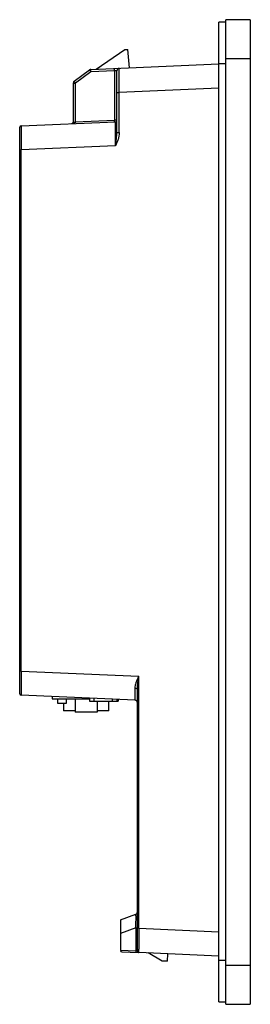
# Model space of a CAD drawing. Header units: millimetres. Extents: x 60 to 108, y 18 to 221.
import ezdxf

# ---------------------------------------------------------------- set-up
doc = ezdxf.new("R2010")
doc.units = ezdxf.units.MM
doc.header["$LTSCALE"] = 15.444326
doc.layers.get('0').update_dxf_attribs({"linetype": 'CONTINUOUS'})

msp = doc.modelspace()

# ---------------------------------------------------------------- linework, layer by layer
at = {"color": 7, "linetype": 'Continuous'}
for p, q in [((101.27, 18.05), (101.27, 220.04)), ((102.77, 220.04), (101.27, 220.04)), ((102.77, 17.55), (102.77, 220.54)), ((107.77, 220.54), (102.77, 220.54)), ((107.77, 220.54), (107.77, 17.55)), ((76.08, 210.33), (81.94, 214.43)), ((81.94, 214.43), (82.61, 214.43)), ((82.94, 210.63), (82.61, 214.43)), ((74.98, 210.28), (101.27, 211.43)), ((101.27, 211.54), (102.77, 211.54)), ((102.77, 212.54), (107.77, 212.54)), ((71.54, 207.88), (74.71, 210.18)), ((74.98, 209.78), (71.82, 207.48)), ((79.86, 209.99), (74.98, 209.78)), ((80.34, 210.03), (79.86, 209.99)), ((79.86, 209.99), (79.86, 199.82)), ((80.34, 197.27), (80.34, 210.03)), ((71.34, 207.48), (71.34, 199.43)), ((71.34, 207.48), (71.82, 207.48)), ((71.82, 199.46), (71.82, 207.48)), ((80.34, 205.54), (80.82, 205.54)), ((101.27, 206.43), (80.82, 205.54)), ((80.82, 197.27), (80.82, 205.54)), ((60.62, 198.68), (80.05, 199.52)), ((71.57, 199.45), (71.82, 199.46)), ((71.82, 199.46), (79.86, 199.82)), ((80.09, 199.82), (80.27, 199.82)), ((60.34, 81.55), (60.34, 198.38)), ((80.06, 197.03), (80.06, 197.32)), ((80.34, 197.27), (80.82, 197.27)), ((60.34, 193.68), (60.62, 193.68)), ((80.05, 194.53), (60.62, 193.68)), ((60.62, 86.25), (60.62, 193.68)), ((60.62, 86.25), (60.34, 86.25)), ((60.62, 86.25), (84.82, 85.19)), ((84.82, 33.21), (84.82, 85.19)), ((84.06, 80.23), (60.62, 81.25)), ((84.54, 28.52), (84.54, 82.42)), ((67, 80.97), (67, 80.55)), ((67, 80.55), (74.67, 80.55)), ((68.15, 79.57), (68.15, 80.55)), ((69.9, 79.57), (68.15, 79.57)), ((69.34, 79.57), (69.34, 78.05)), ((69.9, 80.55), (69.9, 79.57)), ((71.77, 80.55), (71.77, 77.8)), ((74.67, 80.64), (74.67, 80.05)), ((74.67, 80.05), (80.62, 80.05)), ((75.67, 80.05), (75.67, 80.59)), ((76.27, 80.05), (76.27, 77.8)), ((78.69, 78.05), (78.69, 80.05)), ((79.37, 80.43), (79.37, 80.05)), ((80.37, 80.05), (80.37, 80.39)), ((80.62, 80.39), (80.62, 80.05)), ((71.77, 78.05), (69.34, 78.05)), ((76.27, 77.8), (71.77, 77.8)), ((78.69, 78.05), (76.27, 78.05)), ((81.04, 34.96), (84.21, 36.11)), ((81.04, 34.96), (81.04, 28.68)), ((84.21, 33.29), (81.04, 32.14)), ((84.21, 33.29), (84.54, 33.29)), ((84.21, 33.29), (84.21, 28.54)), ((84.82, 33.21), (84.54, 33.21)), ((84.82, 33.21), (101.27, 32.5)), ((81.04, 28.68), (84.21, 28.54)), ((84.21, 28.54), (84.54, 28.52)), ((81.32, 28.37), (84.76, 28.22)), ((101.27, 27.5), (84.82, 28.22)), ((89.63, 26.46), (86.74, 28.14)), ((90.74, 26.46), (89.63, 26.46)), ((90.74, 26.46), (90.82, 27.96)), ((102.77, 26.55), (101.27, 26.55)), ((107.77, 25.55), (102.77, 25.55)), ((101.27, 18.05), (102.77, 18.05)), ((102.77, 17.55), (107.77, 17.55))]:
    msp.add_line(p, q, dxfattribs=at)
for centre, radius, start, end in [((75.01, 209.78), 0.5, 92.5, 126), ((86.33, 210.27), 11.35, 182.1394, 182.4962), ((80.84, 210.03), 0.5, 92.5, 180), ((71.84, 207.48), 0.5, 126, 180), ((71.04, 199.43), 0.3, 272.5, 360), ((81.31, 127.32), 72.51, 90.9619, 91.1441), ((73.94, 199.55), 5.93, 1.1032, 2.5507), ((80.04, 199.82), 0.3, 272.5, 360), ((60.64, 198.38), 0.3, 92.5, 180), ((1429.78, 82.64), 1369.16, 179.84914, 180.03017), ((60.64, 81.55), 0.3, 180, 267.5), ((84.04, 79.73), 0.5, 0, 87.5), ((84.04, 36.58), 0.5, 290, 360), ((1002.63, 30.01), 917.81, 179.80005, 180.07021), ((81.34, 28.67), 0.3, 180, 267.5), ((84.84, 28.52), 0.3, 180, 267.5)]:
    msp.add_arc(centre, radius, start, end, dxfattribs=at)
for points, knots in [([(74.71, 210.18), (74.71, 210.18), (74.71, 210.18), (74.72, 210.17), (74.72, 210.16), (74.74, 210.13), (74.76, 210.09), (74.79, 210.06), (74.8, 210.04)], [0, 0, 0, 0, 0.019793, 0.070163, 0.152246, 0.265428, 0.579963, 1, 1, 1, 1]), ([(74.8, 210.04), (74.81, 210.02), (74.87, 209.93), (74.94, 209.85), (74.98, 209.78)], [0, 0, 0, 0, 0.220158, 1, 1, 1, 1]), ([(74.98, 209.85), (74.98, 209.89), (74.98, 210.01), (74.97, 210.13), (74.98, 210.21)], [0, 0, 0, 0, 0.302188, 1, 1, 1, 1]), ([(74.98, 210.25), (74.98, 210.26), (74.98, 210.26), (74.98, 210.28), (74.98, 210.28)], [0, 0, 0, 0, 0.729003, 1, 1, 1, 1]), ([(74.98, 210.21), (74.98, 210.22), (74.98, 210.23), (74.98, 210.24), (74.98, 210.25)], [0, 0, 0, 0, 0.283983, 1, 1, 1, 1]), ([(79.86, 209.99), (79.86, 210.06), (79.85, 210.15), (79.85, 210.27), (79.85, 210.34), (79.85, 210.4), (79.85, 210.45), (79.86, 210.47), (79.86, 210.49), (79.86, 210.49)], [0, 0, 0, 0, 0.396946, 0.565661, 0.705284, 0.821572, 0.91533, 0.976922, 1, 1, 1, 1]), ([(80.82, 205.54), (80.81, 205.86), (80.81, 206.5), (80.81, 207.42), (80.81, 208.16), (80.81, 208.7), (80.81, 209.06), (80.81, 209.39), (80.81, 209.68), (80.81, 209.93), (80.81, 210.14), (80.81, 210.28), (80.81, 210.38), (80.81, 210.43), (80.81, 210.47), (80.81, 210.51), (80.82, 210.52), (80.81, 210.53), (80.82, 210.53)], [0, 0, 0, 0, 0.195021, 0.382705, 0.555564, 0.634391, 0.70712, 0.773015, 0.83147, 0.881912, 0.923847, 0.956906, 0.969996, 0.980744, 0.989133, 0.995147, 0.998771, 1, 1, 1, 1]), ([(71.57, 207.83), (71.56, 207.84), (71.56, 207.85), (71.55, 207.87), (71.55, 207.87), (71.54, 207.88), (71.54, 207.88)], [0, 0, 0, 0, 0.426992, 0.736598, 0.926591, 1, 1, 1, 1]), ([(71.6, 207.78), (71.6, 207.79), (71.59, 207.8), (71.58, 207.82), (71.57, 207.83)], [0, 0, 0, 0, 0.283886, 1, 1, 1, 1]), ([(71.82, 207.48), (71.8, 207.5), (71.72, 207.61), (71.65, 207.71), (71.6, 207.78)], [0, 0, 0, 0, 0.282523, 1, 1, 1, 1]), ([(71.34, 199.43), (71.34, 199.43), (71.35, 199.44), (71.36, 199.44), (71.38, 199.44), (71.42, 199.44), (71.48, 199.45), (71.54, 199.45), (71.57, 199.45)], [0, 0, 0, 0, 0.02118, 0.073255, 0.157178, 0.272025, 0.586994, 1, 1, 1, 1]), ([(71.82, 199.46), (71.82, 199.42), (71.78, 199.32), (71.65, 199.24), (71.51, 199.2), (71.42, 199.18), (71.37, 199.17)], [0, 0, 0, 0, 0.252464, 0.498333, 0.748039, 1, 1, 1, 1]), ([(79.86, 199.52), (79.86, 199.52), (79.86, 199.52), (79.86, 199.53), (79.86, 199.54), (79.86, 199.57), (79.87, 199.61), (79.86, 199.65), (79.86, 199.67)], [0, 0, 0, 0, 0.02059, 0.072727, 0.156809, 0.271866, 0.587979, 1, 1, 1, 1]), ([(80.06, 197.32), (80.06, 197.48), (80.06, 197.79), (80.06, 198.22), (80.06, 198.6), (80.06, 198.88), (80.05, 199.07), (80.05, 199.19), (80.05, 199.29), (80.05, 199.37), (80.05, 199.43), (80.05, 199.48), (80.05, 199.5), (80.05, 199.51), (80.05, 199.52), (80.05, 199.52), (80.05, 199.52)], [0, 0, 0, 0, 0.219848, 0.417433, 0.589786, 0.734557, 0.795876, 0.849434, 0.895027, 0.932549, 0.961904, 0.982993, 0.990408, 0.99572, 0.998919, 1, 1, 1, 1]), ([(60.62, 198.68), (60.62, 198.68), (60.63, 198.67), (60.62, 198.66), (60.62, 198.65), (60.62, 198.63), (60.62, 198.61), (60.62, 198.57), (60.62, 198.5), (60.62, 198.4), (60.62, 198.29), (60.62, 198.15), (60.62, 198.06), (60.62, 198.01)], [0, 0, 0, 0, 0.004055, 0.016092, 0.036092, 0.064021, 0.099848, 0.143538, 0.254379, 0.396189, 0.56826, 0.769796, 1, 1, 1, 1]), ([(60.62, 198.01), (60.62, 197.74), (60.62, 196.3), (60.62, 194.86), (60.62, 193.68)], [0, 0, 0, 0, 0.183494, 1, 1, 1, 1]), ([(80.82, 197.27), (80.82, 196.8), (80.65, 196.09), (80.33, 195.19), (80.14, 194.75), (80.05, 194.53)], [0, 0, 0, 0, 0.499186, 0.749592, 1, 1, 1, 1]), ([(80.05, 194.53), (80.12, 195), (80.22, 195.7), (80.31, 196.62), (80.34, 197.06), (80.34, 197.27)], [0, 0, 0, 0, 0.520287, 0.76749, 1, 1, 1, 1]), ([(80.05, 194.53), (80.05, 194.75), (80.05, 195.58), (80.05, 196.41), (80.06, 197.03)], [0, 0, 0, 0, 0.2611, 1, 1, 1, 1]), ([(84.07, 82.68), (84.07, 82.88), (84.13, 83.31), (84.39, 84.15), (84.65, 84.77), (84.82, 85.19)], [0, 0, 0, 0, 0.234861, 0.48265, 1, 1, 1, 1]), ([(84.54, 82.42), (84.54, 82.65), (84.56, 83.11), (84.66, 84.04), (84.76, 84.73), (84.82, 85.19)], [0, 0, 0, 0, 0.247426, 0.497136, 1, 1, 1, 1]), ([(60.62, 81.92), (60.62, 81.87), (60.62, 81.77), (60.62, 81.64), (60.62, 81.52), (60.62, 81.43), (60.62, 81.36), (60.62, 81.32), (60.62, 81.3), (60.62, 81.28), (60.62, 81.26), (60.63, 81.26), (60.62, 81.25), (60.62, 81.25)], [0, 0, 0, 0, 0.230204, 0.43174, 0.603811, 0.745621, 0.856461, 0.900152, 0.935979, 0.963908, 0.983908, 0.995945, 1, 1, 1, 1]), ([(84.06, 80.23), (84.06, 80.23), (84.06, 80.23), (84.06, 80.24), (84.06, 80.25), (84.06, 80.28), (84.06, 80.33), (84.06, 80.4), (84.07, 80.49), (84.07, 80.61), (84.07, 80.74), (84.07, 80.95), (84.07, 81.26), (84.07, 81.68), (84.07, 82.16), (84.07, 82.5), (84.07, 82.68)], [0, 0, 0, 0, 0.001114, 0.004367, 0.00976, 0.017281, 0.038638, 0.068304, 0.106141, 0.152015, 0.205787, 0.267321, 0.412772, 0.585511, 0.782324, 1, 1, 1, 1]), ([(84.54, 82.42), (84.54, 82.5), (84.42, 82.61), (84.24, 82.66), (84.13, 82.68), (84.07, 82.68)], [0, 0, 0, 0, 0.391389, 0.686746, 1, 1, 1, 1]), ([(84.21, 33.29), (84.22, 33.48), (84.23, 33.85), (84.25, 34.38), (84.26, 34.87), (84.27, 35.3), (84.27, 35.6), (84.26, 35.8), (84.25, 35.92), (84.24, 36), (84.24, 36.06), (84.23, 36.09), (84.22, 36.1), (84.21, 36.11), (84.21, 36.11)], [0, 0, 0, 0, 0.198196, 0.389291, 0.565381, 0.718568, 0.84168, 0.890571, 0.93043, 0.960938, 0.982232, 0.989538, 0.994732, 1, 1, 1, 1]), ([(84.21, 28.54), (84.21, 28.51), (84.21, 28.44), (84.22, 28.34), (84.25, 28.27), (84.28, 28.24), (84.3, 28.24)], [0, 0, 0, 0, 0.335164, 0.645469, 0.867253, 1, 1, 1, 1]), ([(84.82, 28.36), (84.82, 28.39), (84.82, 28.57), (84.82, 28.74), (84.82, 28.89)], [0, 0, 0, 0, 0.181781, 1, 1, 1, 1]), ([(84.82, 28.22), (84.82, 28.22), (84.82, 28.22), (84.82, 28.23), (84.82, 28.24), (84.82, 28.26), (84.82, 28.3), (84.82, 28.34), (84.82, 28.36)], [0, 0, 0, 0, 0.015958, 0.063211, 0.141763, 0.251508, 0.564098, 1, 1, 1, 1])]:
    msp.add_open_spline(points, degree=3, knots=knots, dxfattribs=at)

doc.saveas('drawing.dxf')
